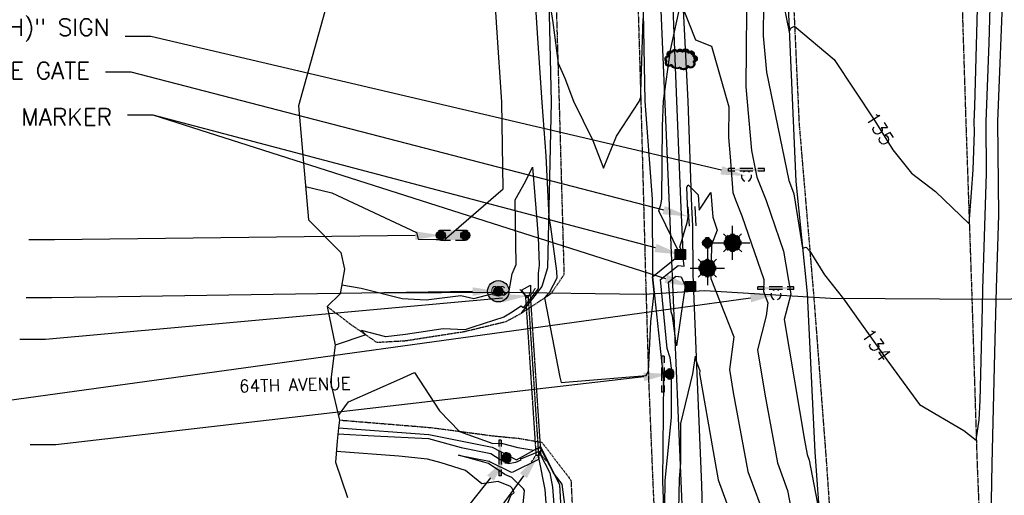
# Model space of a CAD drawing. Header units: feet. Extents: x 351431 to 355879, y 310968 to 329728.
# Tile 104 of 254: x 353136 to 353424, y 320320 to 320459. Entities that reach past the tile are written whole.
import ezdxf
from ezdxf.enums import TextEntityAlignment as Align

# ---------------------------------------------------------------- set-up
doc = ezdxf.new("R2010")
doc.units = ezdxf.units.FT
doc.header["$MEASUREMENT"] = 0
doc.linetypes.add('D10', pattern=[0.15, 0.1, -0.05])
doc.linetypes.add('D25', pattern=[0.375, 0.25, -0.125])
for name, color, linetype in [('ELIF', 153, 'LINKFENCE'), ('ELIG', 41, 'Continuous'), ('ELTCH-EG1', 253, 'Continuous'), ('ELTCN-EG1', 251, 'Continuous'), ('ELTNB-EG1', 55, 'Continuous'), ('ELUDC', 153, 'D10'), ('ELUG', 153, 'EGASRT'), ('ELUTU', 153, 'UT'), ('ELYSP', 1, 'D25'), ('ELYSS', 2, 'Continuous'), ('ES-MASK', 155, 'Continuous'), ('ESFLP', 4, 'Continuous'), ('ESFS', 153, 'Continuous'), ('ESIO', 4, 'Continuous'), ('ESIS', 5, 'Continuous'), ('ESMask', 155, 'Continuous'), ('ESU_Marker', 13, 'Continuous'), ('ESUD-HDPE', 173, 'D10'), ('ESUG', 14, 'Continuous'), ('ETFS', 6, 'Continuous'), ('ETIF', 4, 'Continuous'), ('ETIS', 2, 'Continuous'), ('ETRC', 2, 'Continuous'), ('ETTC', 252, 'Continuous'), ('ETU_Marker', 30, 'Continuous'), ('ETUD', 4, 'Continuous'), ('ETUG', 14, 'Continuous')]:
    doc.layers.add(name, color=color, linetype=linetype)
doc.styles.add('ANNO-TOPO', font='simplex.shx')
doc.styles.add('L140', font='simplex', dxfattribs={"height": 7})
doc.styles.add('L180', font='simplex.shx', dxfattribs={"height": 3.6})
doc.styles.add('L80', font='simplex', dxfattribs={"height": 4})
doc.styles.add('ROMANSM', font='romansm.shx')
doc.linetypes.add('EGASRT', pattern='A,0.15,-0.07,0.15,-0.04,["G",ROMANSM,S=0.08,R=0,X=-0.005,Y=-0.04],-0.12,0.15,-0.07,0.15,-0.04,[")",ROMANSM,S=0.08,R=0,X=-0.09,Y=-0.04],-0.075', length=1.015)
doc.linetypes.add('LINKFENCE', pattern='A,0.25,-0.08,0.25,-0.08,["X",ROMANSM,S=0.08,R=0,X=-0.004,Y=-0.04],-0.12', length=0.78)
doc.linetypes.add('UT', pattern='A,0.25,-0.07,0.07,-0.07,0.07,-0.07,0.25,-0.08,["UT",ROMANSM,S=0.08,R=0,X=-0.04,Y=-0.04],-0.15', length=1.08)

# ---------------------------------------------------------------- blocks, each defined once
blk = doc.blocks.new('GASSTUB')
at = {"layer": 'ES-MASK'}
h = blk.add_hatch(color=256, dxfattribs=at)
edge = h.paths.add_edge_path()
edge.add_arc((0, 0), 0.0625, 0, 360)
h = blk.add_hatch(color=256, dxfattribs=at)
edge = h.paths.add_edge_path()
edge.add_arc((0, 0), 0.0312, 0, 360)
blk.add_circle((0, 0), 0.0625)
at = {"style": 'L140'}
blk.add_text('GS', height=0.05, dxfattribs=at).set_placement((-0.0007, 0.0019), align=Align.MIDDLE_CENTER)
blk = doc.blocks.new('ESUFMALUM')
for p, q in [((0, -0.0295), (0, -0.0976)), ((-0.053, -0.0946), (-0.0354, -0.1123)), ((0.053, -0.0946), (0.0354, -0.1123)), ((-0.1, -0.1476), (-0.05, -0.1476)), ((0.05, -0.1476), (0.1, -0.1476)), ((-0.0354, -0.183), (-0.053, -0.2007)), ((0, -0.1976), (0, -0.2476)), ((0.0354, -0.183), (0.053, -0.2007))]:
    blk.add_line(p, q)
for centre, radius, start, end in [((0, 0), 0.0295, 153.65027, 206.34973), ((0, 0), 0.0295, 63.65027, 116.34973), ((0, 0), 0.0295, 333.65027, 26.34973), ((0, 0), 0.0295, 243.65027, 296.34973), ((0, -0.1476), 0.05, 121.70415, 148.29585), ((0, -0.1476), 0.05, 76.70415, 103.29585), ((0, -0.1476), 0.05, 31.70415, 58.29585), ((0, -0.1476), 0.05, 166.70415, 193.29585), ((0, -0.1476), 0.05, 346.70415, 13.29585), ((0, -0.1476), 0.05, 211.70415, 238.29585), ((0, -0.1476), 0.05, 256.70415, 283.29585), ((0, -0.1476), 0.05, 301.70415, 328.29585)]:
    blk.add_arc(centre, radius, start, end)
at = {"layer": 'ESMask'}
for points, const_width in [([(-0.0148, 0, 1), (0.0148, 0, 1)], 0.0295), ([(-0.025, -0.1476, 1), (0.025, -0.1476, 1)], 0.05)]:
    blk.add_lwpolyline(points, format="xyb", close=True, dxfattribs=dict(at, const_width=const_width))
blk = doc.blocks.new('ESIPVTSIGN')
for p, q in [((0.0573, 0.0286), (0, 0.0286)), ((0.143, 0.0286), (0.0857, 0.0286)), ((0, -0.0286), (0.0573, -0.0286)), ((0.0857, -0.0286), (0.143, -0.0286))]:
    blk.add_line(p, q)
for centre, start, end in [((0, 0), 145.06818, 214.93182), ((0, 0), 55.06818, 124.93182), ((0, 0), 325.06818, 34.93182), ((0.143, 0), 145.06818, 214.93182), ((0.143, 0), 55.06818, 124.93182), ((0.143, 0), 325.06818, 34.93182), ((0, 0), 235.06818, 304.93182), ((0.143, 0), 235.06818, 304.93182)]:
    blk.add_arc(centre, 0.0286, start, end)
at = {"layer": 'ESMask', "const_width": 0.0286}
for points in [[(0.0048, -0.0135, 0.998377), (-0.0048, 0.0135, 1.001626), (0.0048, -0.0135, -0.622608)], [(0.1478, -0.0135, 0.998377), (0.1382, 0.0135, 1.001626), (0.1478, -0.0135, -0.622608)]]:
    blk.add_lwpolyline(points, format="xyb", dxfattribs=at)
at = {"layer": 'ESMask'}
blk.add_solid([(0, 0.0286), (0.143, 0.0286), (0, -0.0286), (0.143, -0.0286)], dxfattribs=at)
blk = doc.blocks.new('ESIPUBSIGN')
at = {"layer": 'ESMask'}
h = blk.add_hatch(color=256, dxfattribs=at)
edge = h.paths.add_edge_path()
edge.add_arc((0, 0), 0.03, 90, 450)
for p, q in [((-0.03, 0.1047), (-0.0447, 0.1047)), ((-0.0447, 0.1047), (-0.0447, 0.066)), ((-0.03, 0.1047), (-0.03, 0.066)), ((-0.0447, 0.0381), (-0.0447, -0.0393)), ((-0.03, 0.0381), (-0.03, -0.0393)), ((-0.0447, -0.0672), (-0.0447, -0.1059)), ((-0.03, -0.1059), (-0.0447, -0.1059)), ((-0.03, -0.0672), (-0.03, -0.1059))]:
    blk.add_line(p, q)
for start, end in [(144.23142, 216.35632), (17.97024, 107.04945), (253.53828, 340.78828)]:
    blk.add_arc((0, 0), 0.03, start, end)
blk.add_solid([(-0.0447, -0.1059), (-0.03, -0.1059), (-0.0447, 0.1047), (-0.03, 0.1047)], dxfattribs=at)
blk = doc.blocks.new('ESIDTREE')
blk.add_lwpolyline([(-0.0825, 0.0208, -0.658219), (-0.0543, 0.049, -0.594626), (-0.0245, 0.0498, -0.704437), (0.0052, 0.0498, -0.885068), (0.0416, 0.0438, -0.916303), (0.0721, 0.0223, -1.027393), (0.0751, -0.0141, -0.880235), (0.0364, -0.0431, -0.569977), (-0.0089, -0.052, -0.370407), (-0.061, -0.0364, -0.824221), (-0.0922, -0.0097, -0.566054), (-0.0825, 0.0208, -0.480508)], format="xyb")
at = {"layer": 'ESMask', "const_width": 0.01}
blk.add_lwpolyline([(-0.0779, 0.0227, -0.792768), (-0.0511, 0.0413, -0.768721), (-0.0289, 0.0473, 0.639322), (-0.0198, 0.0481, -0.704437), (0.0005, 0.0481, 0.72706), (0.01, 0.0484, -0.885068), (0.0366, 0.044, 0.713475), (0.0454, 0.0406, -0.916303), (0.0678, 0.0248, 0.615666), (0.0727, 0.0173, -1.027393), (0.0748, -0.0091, 0.556873), (0.0707, -0.0166, -0.880235), (0.04, -0.0396, 0.556256), (0.0317, -0.0414, -0.62875), (-0.0075, -0.0457, -0.457201), (-0.0599, -0.0275, -1.148825), (-0.0854, -0.0089, -0.666281), (-0.0814, 0.0159, 0.45741)], format="xyb", close=True, dxfattribs=at)
at = {"layer": 'ESMask'}
for points in [[(-0.0825, 0.0208), (-0.0922, -0.0097), (0.0721, 0.0223), (0.0751, -0.0141)], [(-0.0825, 0.0208), (-0.0543, 0.049), (0.0721, 0.0223), (0.0416, 0.0438)], [(-0.079, 0.0326), (-0.0729, 0.0238), (-0.0638, 0.0466), (-0.0573, 0.0372)], [(-0.0187, 0.044), (-0.0158, 0.0532), (-0.0004, 0.0423), (-0.0009, 0.052)], [(0.0105, 0.0432), (0.0168, 0.0574), (0.0348, 0.0399), (0.0336, 0.0548)], [(0.0445, 0.0383), (0.0562, 0.0462), (0.0628, 0.0226), (0.0702, 0.0328)], [(0.0704, -0.0072), (0.085, -0.004), (0.0691, 0.0173), (0.0823, 0.0154)], [(-0.087, -0.0082), (-0.0836, -0.0336), (0.0749, -0.0108), (0.0649, -0.0431)], [(-0.0495, -0.0328), (-0.05, -0.0434), (0.0292, -0.0385), (0.018, -0.0545)]]:
    blk.add_solid(points, dxfattribs=at)
blk = doc.blocks.new('ESIPOST')
blk.add_lwpolyline([(0.03, 0.0299), (0.03, -0.03), (-0.03, -0.03), (-0.03, 0.0299), (0.03, 0.0299)])
at = {"layer": 'ESMask'}
blk.add_solid([(-0.03, -0.03), (-0.03, 0.0299), (0.03, -0.03), (0.03, 0.0299)], dxfattribs=at)

msp = doc.modelspace()

# ---------------------------------------------------------------- linework, layer by layer
at = {"layer": 'ELIF'}
for p, q in [((353332.48, 320404.2), (353332.81, 320398.58)), ((353333.48, 320404.25), (353333.81, 320398.64)), ((353331.48, 320404.14), (353331.81, 320398.52))]:
    msp.add_line(p, q, dxfattribs=at)
at = {"layer": 'ELIF', "flags": 128}
for points in [[(353315.09, 320934.77), (353315.7, 320909.49), (353317.77, 320860.14), (353319.33, 320817.76), (353322.18, 320763.28), (353321.83, 320719.61), (353324.83, 320667.67), (353326.47, 320619.95), (353327.55, 320575.46), (353328.48, 320530.59), (353329.1, 320481.15), (353331.46, 320435.06), (353332.48, 320404.2)], [(353332.81, 320398.58), (353332.95, 320384.45), (353334.09, 320355.26), (353335.48, 320322.86), (353336.64, 320280.05), (353338.89, 320230.89)]]:
    msp.add_lwpolyline(points, dxfattribs=at)
at = {"layer": 'ELIG', "flags": 128}
msp.add_lwpolyline([(353322.21, 320650.11), (353323.05, 320619.88), (353324.17, 320575.15), (353325.09, 320530.75), (353326.27, 320482.31), (353328.15, 320435.2), (353329.28, 320406.23), (353329.95, 320390.94)], dxfattribs=at)
at = {"layer": 'ELTCH-EG1', "elevation": 130, "flags": 128}
for points in [[(353285.45, 320381.23), (353285.47, 320379.26), (353285.19, 320378.47), (353284.47, 320377.56), (353283.85, 320378.05), (353283.88, 320378.47), (353282.81, 320379.76), (353285.45, 320381.23)], [(353329.48, 320383.65), (353330.67, 320381.05), (353328.16, 320363.52), (353326.97, 320372.25), (353326.57, 320373.43), (353325.76, 320382.09), (353327.97, 320383.87), (353329.48, 320383.65)], [(353326.66, 320230.51), (353327.44, 320238.92), (353328.01, 320278.92), (353328.64, 320306.9), (353328.97, 320324.45), (353329.45, 320329.38), (353329.41, 320340.79), (353332.88, 320355.33), (353333.69, 320360.49), (353333.89, 320358.67), (353333.95, 320358.76), (353334.98, 320356.15), (353334.87, 320355.37), (353338.81, 320332.55), (353340.33, 320324.26), (353343.95, 320314.4), (353347.87, 320301.61), (353350.69, 320282.57), (353352.51, 320260.82), (353352.6, 320260.4), (353359, 320235.61), (353362.64, 320224.33)], [(353229.15, 320337.72), (353239.73, 320337.15), (353255.65, 320336.36), (353265.13, 320333.7), (353273.85, 320331.97), (353276.54, 320330.26), (353278.96, 320329.06), (353281.18, 320329.41), (353282.7, 320330.16), (353282.64, 320330.39), (353288.06, 320332.65), (353288.13, 320331.96), (353291.09, 320326.33), (353291.89, 320322.15), (353294.37, 320289.37)], [(353233.15, 320315.31), (353246.24, 320316.23), (353251.95, 320309.38), (353268.92, 320292.59), (353279.67, 320319.7), (353280.62, 320320.6), (353280.03, 320321.96), (353279.6, 320322.36), (353276, 320323.81), (353271.22, 320323.14), (353266.4, 320326.99), (353259.33, 320329.27), (353255.37, 320330.37), (353246.97, 320331.23), (353228.71, 320332.55)]]:
    msp.add_lwpolyline(points, dxfattribs=at)
at = {"layer": 'ELTCN-EG1', "flags": 128}
for points, elevation in [([(353219.66, 320410.12), (353227.34, 320408.23), (353252.06, 320396.67), (353252.59, 320394.68), (353257.88, 320394.63), (353259.67, 320394.58), (353260.42, 320394.26), (353260.91, 320395.08), (353277.41, 320409.43), (353277.04, 320434.76), (353275.55, 320456.59), (353273.9, 320482.42)], 132), ([(353285.68, 320482.34), (353287.45, 320453.5), (353288.74, 320434.73), (353289.96, 320419.12), (353290.76, 320401.13), (353291.3, 320398.29), (353293.02, 320385.34), (353293.14, 320383.25), (353290.98, 320379.15), (353289.56, 320377.49), (353294.01, 320354.32), (353294.42, 320352.77), (353319.29, 320354.81), (353319.9, 320355.97), (353320.62, 320370.54), (353321.6, 320378.97), (353321.16, 320383.69), (353329.25, 320390.21), (353323.01, 320403.02), (353323.53, 320404.79), (353323.82, 320406.37), (353324.04, 320427.8), (353324.34, 320435.14), (353326.37, 320450.03), (353329.36, 320463.84), (353333.69, 320452.98), (353338.4, 320451.18), (353343.42, 320433.42), (353343.35, 320424.45), (353343.83, 320418.83), (353344.64, 320408.31), (353345.37, 320406.18), (353347.24, 320401.48), (353353.63, 320382.89), (353353.54, 320379.39), (353354.85, 320376.09), (353354.31, 320372.23), (353351.81, 320362.29), (353353.97, 320349.32), (353357.65, 320329.24), (353360.61, 320321.16), (353366.28, 320291.99)], 132), ([(353348.7, 320472.29), (353348.43, 320439.31), (353350.04, 320420.68), (353351.67, 320412.81), (353354.37, 320406.04), (353359.47, 320391.19), (353361.53, 320378.62), (353359.66, 320371.2), (353365.55, 320335.87), (353366.31, 320331.73), (353366.92, 320330.06), (353369.79, 320315.29)], 133), ([(353419.57, 320279.98), (353420.42, 320328.94), (353421.2, 320361.44), (353421.71, 320380.32), (353422.41, 320401.71), (353422.14, 320429.1), (353423.73, 320470.76)], 133), ([(353290.78, 320465.68), (353291.98, 320458.05), (353293.56, 320446.22), (353295.46, 320441.78), (353297.97, 320435.05), (353303.64, 320423.56), (353306.76, 320415.48), (353310.57, 320424.79), (353317.21, 320434.97), (353317.67, 320436.28), (353317.73, 320437.74), (353318.42, 320459.29)], 133), ([(353230.27, 320381.32), (353235.9, 320380.32), (353247.87, 320377.29), (353254.97, 320376.97), (353265.06, 320378.19), (353268.9, 320377.38), (353272.57, 320378.36), (353275.94, 320379.15), (353277.62, 320378.35), (353279.21, 320379.54), (353280.07, 320384.52), (353281.3, 320387.29), (353280.96, 320406.19), (353283.94, 320411.62), (353286.06, 320415.78), (353287.65, 320395.34), (353288.02, 320387.12), (353287.65, 320384.79), (353287.69, 320380.34), (353287.6, 320380.09), (353283.3, 320374.63), (353282.69, 320375.11), (353279.56, 320373.08), (353277.61, 320371.84), (353268.61, 320368.91), (353266.27, 320368.18), (353259.93, 320368.46), (353248.88, 320366.83), (353243.13, 320366.17), (353236.07, 320368), (353237.31, 320366.69), (353228.33, 320363.65)], 131), ([(353324.58, 320309.55), (353324.85, 320323.94), (353326.67, 320342.58), (353326.63, 320354.75), (353326.91, 320355.39), (353326.29, 320359.94), (353325.36, 320362.69), (353323.46, 320382.89), (353328.61, 320387.04), (353330.42, 320386.78), (353329.87, 320390.86), (353329.15, 320392.33), (353331.26, 320399.61), (353331.57, 320401.26), (353331.36, 320404.91), (353331.12, 320409.87), (353331.59, 320410.59), (353334.49, 320407.67), (353334.75, 320403.22), (353338.19, 320408.31), (353338.74, 320401.12), (353340.02, 320397.35), (353338.41, 320393), (353338.18, 320383.16), (353344.91, 320366.12), (353343.59, 320356.6), (353344.75, 320349.85), (353348.99, 320326.75), (353354.31, 320312.25)], 131), ([(353277.93, 320325.81), (353273.17, 320329.05), (353271.84, 320329.47), (353264.42, 320331.54), (353273.4, 320329.76), (353273.69, 320329.58), (353279.82, 320326.55), (353280.33, 320326.63), (353287.91, 320330.37), (353287.64, 320331.53), (353287.79, 320331.59), (353287.91, 320330.37), (353289.62, 320321.45), (353290.41, 320310.97)], 129), ([(353280.43, 320288.19), (353283.66, 320321.12), (353283.41, 320321.69), (353279.97, 320325), (353277.93, 320325.81)], 129)]:
    msp.add_lwpolyline(points, dxfattribs=dict(at, elevation=elevation))
at = {"layer": 'ELUDC', "flags": 128}
msp.add_lwpolyline([(353284.71, 320378.14), (353287.79, 320331.56)], dxfattribs=at)
at = {"layer": 'ELUG', "flags": 128}
msp.add_lwpolyline([(353242.81, 320378.95), (353275.99, 320379.2), (353318.59, 320378.64), (353336.39, 320379.67), (353373.16, 320377.48), (353421.01, 320377.17), (353451.08, 320377.71), (353505.14, 320374.36), (353525.9, 320373.57), (353544.83, 320373.82), (353580.49, 320375.6), (353596.76, 320379.22), (353615.12, 320378.68)], dxfattribs=at)
at = {"layer": 'ELUTU', "flags": 128}
msp.add_lwpolyline([(353277.65, 320786.69), (353286.89, 320785.15), (353308.83, 320785.41), (353313.69, 320784.78), (353315.04, 320759.07), (353318.82, 320653.46), (353319.81, 320548.64), (353326.1, 320402.16), (353331.49, 320275.63), (353333.03, 320231.05)], dxfattribs=at)
at = {"layer": 'ELYSP', "flags": 128}
msp.add_lwpolyline([(353225.97, 320375), (353233.33, 320369.44), (353240.43, 320364.53), (353248.8, 320365), (353266.3, 320367.72), (353278.3, 320370.61), (353282.64, 320372.96), (353291.49, 320378.76), (353295.33, 320384.45), (353293.9, 320434.98), (353292.49, 320481.98), (353291.47, 320529.58), (353290.27, 320575.17), (353289.03, 320620.03), (353288.16, 320667.83), (353287.66, 320717.45), (353287.01, 320763.69), (353285.91, 320817.04), (353284.81, 320860.99), (353284.28, 320908.08), (353283.71, 320958.88), (353283.21, 321010.47), (353282.8, 321056.89), (353281.4, 321110.14), (353280.23, 321162.26), (353276.46, 321213.84), (353270.16, 321266), (353265.24, 321299.81), (353260.22, 321315.76), (353245.08, 321364.67), (353228.32, 321412.51), (353209.61, 321457.5), (353206.58, 321462.89), (353207.22, 321463.12), (353208.39, 321462.95, 0.103227), (353206.49, 321474.47), (353192.63, 321508.25), (353173.63, 321554.51), (353173.04, 321555.98), (353170.44, 321561.81), (353169.16, 321564.47), (353167.38, 321568.23), (353166.93, 321569.05), (353166.42, 321569.9), (353161.79, 321577.35), (353160.04, 321580.11), (353158.2, 321582.83), (353157.21, 321584.2), (353156.17, 321585.59), (353155.06, 321587), (353153.87, 321588.45), (353152.61, 321589.92), (353151.37, 321591.31), (353150.15, 321592.63), (353148.93, 321593.89), (353147.72, 321595.11), (353145.28, 321597.45), (353142.74, 321599.74), (353140.04, 321602.06), (353137.13, 321604.51), (353136.13, 321605.34), (353134.19, 321606.87), (353132.32, 321608.26), (353130.44, 321609.55), (353128.5, 321610.78), (353126.44, 321611.99), (353124.2, 321613.22), (353122.45, 321614.13), (353119.12, 321615.79), (353115.93, 321617.27), (353112.78, 321618.64), (353102.69, 321622.86), (353101.37, 321623.38), (353100.54, 321623.66), (353097.13, 321624.71), (353096.01, 321625.07), (353094.25, 321625.59), (353089.77, 321626.75), (353088.35, 321627.15), (353085.41, 321627.87), (353081.83, 321628.79), (353080.04, 321629.19), (353078.16, 321629.55), (353076.14, 321629.84), (353072.81, 321630.22), (353066.53, 321630.89), (353060.59, 321631.46), (353054.78, 321631.96), (353048.92, 321632.41), (353042.81, 321632.83), (353036.27, 321633.24), (353035.82, 321633.26), (353034.96, 321633.25), (353034.14, 321633.18), (353033.35, 321633.08), (353030.85, 321632.61), (353028.71, 321632.19), (353027.13, 321631.79), (353025.44, 321631.28), (353023.1, 321630.45), (353021.38, 321629.74), (353019.55, 321628.91), (353018.48, 321628.36), (353017.72, 321627.88), (353016.92, 321627.32), (353014.91, 321625.81), (353011.82, 321623.38), (353011.59, 321623.24), (353011.29, 321623.1), (353011.03, 321622.92), (353010.92, 321622.78), (353010.03, 321621.45), (353008.29, 321618.97), (353006.6, 321616.63), (353005, 321614.33), (353004.23, 321613.16), (353003.49, 321611.96), (353002.78, 321610.71), (353002.1, 321609.4), (353001.45, 321608.01), (353000.85, 321606.54), (353000.35, 321605.09), (352999.92, 321603.5), (352999.55, 321601.83), (352999.23, 321600.1), (352998.96, 321598.37), (352998.74, 321596.68), (352998.56, 321595.07), (352998.31, 321592.28), (352998.15, 321589.63), (352998.07, 321571.56), (352998.98, 321566.52), (352998.73, 321561.81), (352997.41, 321543.93), (353000.58, 321539.27), (353011.33, 321540.33), (353012.05, 321542.26), (353011.42, 321566.09), (353014.48, 321585.23), (353019.4, 321599), (353024.09, 321607.66), (353034.82, 321608.4), (353064.89, 321603.35), (353088.9, 321599.75), (353110, 321589.21), (353119.33, 321566.97), (353122.22, 321559.9), (353136.38, 321522.34), (353154.93, 321477.42), (353173.01, 321432.51), (353191.59, 321383.95), (353194.43, 321381.79), (353204.82, 321383.92), (353221.76, 321337.11), (353238.08, 321289.93), (353250.28, 321259.67), (353253.12, 321245.55), (353229.8, 321244.19), (353184.16, 321244.83), (353136.79, 321246.57)], format="xyb", dxfattribs=at)
for points in [[(353417.92, 321550.15), (353416.15, 321545.24), (353414.25, 321535.71), (353409.86, 321520.1), (353406.03, 321490.35), (353405.9, 321475.54), (353406.14, 321426.33), (353405.78, 321376.38), (353405.66, 321325.93), (353405.79, 321276.34), (353405.96, 321226.93), (353406, 321176.32), (353406.13, 321125.48), (353406.14, 321079.98), (353406.09, 321030.62), (353406.09, 320980.03), (353406.19, 320927.66), (353406.07, 320879.9), (353406.11, 320828.82), (353406.15, 320780.2), (353406.47, 320727.87), (353406.92, 320679.83), (353407.63, 320629.39), (353408.54, 320579.97), (353409.95, 320528.74), (353411.13, 320479.93), (353412.73, 320429.1), (353414.43, 320379.83), (353416.04, 320328.7), (353418.08, 320279.83), (353419.97, 320230.49)], [(353304.49, 321031.82), (353306.45, 321037.38), (353308.11, 321040.07), (353311.53, 321040.48), (353315.49, 321040.66), (353317.1, 321040.2), (353318.25, 321038.53), (353320.02, 321029.71), (353325.86, 320979.34), (353331.76, 320929.3), (353336.89, 320879.34), (353340.8, 320829.37), (353344.01, 320779.08), (353346.92, 320729.2), (353350.11, 320678.7), (353353.8, 320628.74), (353356.54, 320578.6), (353359.34, 320528.16), (353361.7, 320478.44), (353363.97, 320428.56), (353368.22, 320378.44), (353372.01, 320328.68), (353375.42, 320277.95), (353378.64, 320228.17)], [(353304.51, 321031.71), (353304.59, 321011.59), (353306.17, 320958.98), (353307.63, 320908.19), (353308.58, 320860.83), (353309.81, 320817.17), (353310.71, 320763.57), (353311.3, 320717.65), (353311.88, 320667.56), (353312.75, 320619.76), (353314.06, 320575.13), (353315.17, 320530.09), (353316.32, 320482.21), (353317.71, 320434.97), (353318.47, 320406.35), (353319.08, 320383.64), (353319.99, 320352.98), (353321.17, 320324.41), (353323.21, 320278.76), (353325.25, 320230.5)], [(353229.58, 320341.78), (353256.36, 320339.58), (353274.88, 320337.11), (353281.97, 320336.44), (353288.78, 320335.26), (353297.26, 320324.2), (353299.6, 320278.29), (353301.58, 320229.69), (353285.45, 320227.55), (353269.36, 320228.79)]]:
    msp.add_lwpolyline(points, dxfattribs=at)
at = {"layer": 'ELYSS', "flags": 128}
for points in [[(353279.5, 321055.11), (353280.35, 321010.7), (353280.09, 320958.87), (353280.61, 320907.96), (353281.24, 320860.98), (353281.94, 320816.91), (353284.72, 320763.65), (353285.57, 320717.42), (353286.48, 320667.84), (353286.17, 320620.04), (353287.88, 320575.13), (353288.95, 320529.55), (353290.41, 320482.02), (353291.48, 320434.81), (353290.45, 320386.33), (353288.76, 320380.86), (353282.64, 320372.96)], [(353307.54, 321006.91), (353308.89, 320959.1), (353308.86, 320908.27), (353309.89, 320860.7), (353311.12, 320817.23), (353311.99, 320763.54), (353313.01, 320717.64), (353313.91, 320667.51), (353314.84, 320619.85), (353315.68, 320575.03), (353316.7, 320530.26), (353317.99, 320482.09), (353318.87, 320435.07), (353321.05, 320406.44), (353321.09, 320383.71), (353324.34, 320353.66), (353324.02, 320323.84), (353325.77, 320278.83), (353327.79, 320230.51)], [(353322.92, 320985.71), (353326.64, 320955), (353330.61, 320930.22), (353331.9, 320914.56), (353334.43, 320888.92), (353338.57, 320842.36), (353341.13, 320796.8), (353344.14, 320750.94), (353346.47, 320703.84), (353349.18, 320660.96), (353352.72, 320617.83), (353354.86, 320570.55), (353358.19, 320520.11), (353360.26, 320473.95), (353363.06, 320411.6), (353366.34, 320378.78), (353368.56, 320332.38), (353371.87, 320286.37), (353374.52, 320239.26)], [(353229.33, 320339.5), (353255.71, 320337.5), (353274.22, 320333.8), (353281.39, 320330.1), (353288.41, 320334.01), (353293.89, 320322.77), (353296.47, 320277.93), (353295.03, 320233.62), (353285.82, 320228.9), (353279.99, 320231.1), (353268.7, 320230.57), (353266.49, 320230.73)]]:
    msp.add_lwpolyline(points, dxfattribs=at)
at = {"layer": 'ESUD-HDPE', "flags": 128}
for points in [[(353282.33, 320379.99), (353283.96, 320378.09)], [(353286.82, 320380.29), (353285.46, 320378.19)], [(353288.53, 320331.61), (353285.46, 320378.19), (353283.96, 320378.09), (353287.04, 320331.51), (353288.53, 320331.61)], [(353285.67, 320329.42), (353287.04, 320331.51)], [(353290.16, 320329.72), (353288.53, 320331.61)]]:
    msp.add_lwpolyline(points, dxfattribs=at)
at = {"layer": 'ETFS', "linetype": 'ByBlock', "lineweight": -2}
for p, q in [((353174.41, 320453.97), (353166.91, 320453.97)), ((353146.63, 320334.56), (353139.13, 320334.56))]:
    msp.add_line(p, q, dxfattribs=at)
for points in [[(353341.29, 320414.84), (353174.41, 320453.97)], [(353273.75, 320324.82), (353195.2, 320225.63)]]:
    msp.add_lwpolyline(points, dxfattribs=at)
at = {"layer": 'ETFS'}
for points in [[(353341.58, 320416.06), (353348.59, 320413.13), (353341.01, 320413.63)], [(353349.63, 320378.69), (353357.23, 320378.48), (353349.97, 320376.22)], [(353318.44, 320355.64), (353326.03, 320355.26), (353318.72, 320353.16)], [(353272.77, 320325.59), (353278.4, 320330.7), (353274.73, 320324.04)]]:
    msp.add_solid(points, dxfattribs=at)
at = {"layer": 'ETIF', "linetype": 'ByBlock', "lineweight": -2}
msp.add_line((353168.64, 320443.57), (353161.14, 320443.57), dxfattribs=at)
msp.add_lwpolyline([(353324.39, 320403.21), (353168.64, 320443.57)], dxfattribs=at)
at = {"layer": 'ETIF'}
msp.add_solid([(353324.7, 320404.42), (353331.65, 320401.33), (353324.07, 320402)], dxfattribs=at)
at = {"layer": 'ETIS', "linetype": 'ByBlock', "lineweight": -2}
msp.add_line((353146.25, 320394.51), (353138.75, 320394.51), dxfattribs=at)
msp.add_lwpolyline([(353251.73, 320395.75), (353146.25, 320394.51)], dxfattribs=at)
at = {"layer": 'ETIS'}
msp.add_solid([(353251.72, 320397), (353259.23, 320395.84), (353251.75, 320394.5)], dxfattribs=at)
at = {"layer": 'ETU_Marker', "linetype": 'ByBlock', "lineweight": -2}
msp.add_line((353175.09, 320430.97), (353167.59, 320430.97), dxfattribs=at)
for points in [[(353325.01, 320383.13), (353175.09, 320430.97)], [(353322, 320392.13), (353175.09, 320430.97)]]:
    msp.add_lwpolyline(points, dxfattribs=at)
at = {"layer": 'ETU_Marker'}
for points in [[(353322.32, 320393.34), (353329.25, 320390.21), (353321.68, 320390.92)], [(353325.39, 320384.32), (353332.16, 320380.85), (353324.63, 320381.94)]]:
    msp.add_solid(points, dxfattribs=at)
at = {"layer": 'ETUD', "linetype": 'ByBlock', "lineweight": -2}
msp.add_line((353143.61, 320365.37), (353136.11, 320365.37), dxfattribs=at)
for points in [[(353277.24, 320377.47), (353143.61, 320365.37)], [(353283.37, 320325.5), (353199.83, 320211.01)]]:
    msp.add_lwpolyline(points, dxfattribs=at)
at = {"layer": 'ETUD'}
for points in [[(353277.13, 320378.71), (353284.71, 320378.14), (353277.35, 320376.22)], [(353282.36, 320326.24), (353287.79, 320331.56), (353284.38, 320324.77)]]:
    msp.add_solid(points, dxfattribs=at)
at = {"layer": 'ETUG', "linetype": 'ByBlock', "lineweight": -2}
msp.add_line((353145.44, 320377.52), (353137.94, 320377.52), dxfattribs=at)
msp.add_lwpolyline([(353268.53, 320379.36), (353145.44, 320377.52)], dxfattribs=at)
at = {"layer": 'ETUG'}
msp.add_solid([(353268.51, 320380.61), (353276.03, 320379.47), (353268.55, 320378.11)], dxfattribs=at)

# ---------------------------------------------------------------- block references
at = {"layer": 'ESFLP', "xscale": 49.99999999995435, "yscale": 49.99999999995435, "zscale": 49.99999999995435, "rotation": 90.12904969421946}
msp.add_blockref('ESUFMALUM', (353337.16, 320393.61), dxfattribs=at)
at = {"layer": 'ESFLP', "xscale": 50, "yscale": 50, "zscale": 50}
msp.add_blockref('ESUFMALUM', (353337.16, 320393.61), dxfattribs=at)
at = {"layer": 'ESFS', "xscale": 50, "yscale": 50, "zscale": 50, "rotation": 270}
for p in [(353348.59, 320413.13), (353357.23, 320378.48)]:
    msp.add_blockref('ESIPUBSIGN', p, dxfattribs=at)
at = {"layer": 'ESFS', "xscale": 50, "yscale": 50, "zscale": 50}
for p in [(353326.03, 320355.26), (353278.4, 320330.7)]:
    msp.add_blockref('ESIPUBSIGN', p, dxfattribs=at)
at = {"layer": 'ESIO', "xscale": 50, "yscale": 50, "zscale": 50}
msp.add_blockref('ESIDTREE', (353329.61, 320447.29), dxfattribs=at)
at = {"layer": 'ESIS', "xscale": 50, "yscale": 50, "zscale": 50}
msp.add_blockref('ESIPVTSIGN', (353259.23, 320395.84), dxfattribs=at)
at = {"layer": 'ESU_Marker', "xscale": 50, "yscale": 50, "zscale": 50}
for p in [(353329.25, 320390.21), (353332.16, 320380.85)]:
    msp.add_blockref('ESIPOST', p, dxfattribs=at)
at = {"layer": 'ESUG', "xscale": 50, "yscale": 50, "zscale": 50}
msp.add_blockref('GASSTUB', (353276.03, 320379.47), dxfattribs=at)

# ---------------------------------------------------------------- texts
at = {"layer": 'ETFS', "insert": (353162.41, 320467.54), "char_height": 5, "attachment_point": 3, "style": 'ANNO-TOPO'}
msp.add_mtext('"EMERGENCY PARKING\\P ONLY (NORTH)" SIGN', dxfattribs=at)
at = {"layer": 'ETIF', "insert": (353156.64, 320446.53), "char_height": 5, "attachment_point": 3, "style": 'ANNO-TOPO'}
msp.add_mtext("6' WIDE GATE", dxfattribs=at)
at = {"layer": 'ETRC', "insert": (353200.13, 320353.47), "char_height": 3.6, "width": 39.7947, "attachment_point": 1, "rotation": 1.5367, "style": 'L180', "bg_fill": 3, "box_fill_scale": 1.5, "bg_fill_color": 256, "bg_fill_true_color": 13158600, "bg_fill_transparency": 16324528}
msp.add_mtext('64TH AVENUE', dxfattribs=at)
at = {"layer": 'ETTC', "char_height": 4, "attachment_point": 5, "style": 'L80', "bg_fill": 3, "box_fill_scale": 1.2, "bg_fill_color": 256}
for s, insert, rotation, bg_fill_transparency in [('{135}', (353387.58, 320427.06, 135), 301.9144, 1072), ('{134}', (353386.56, 320363.78, 134), 305.4304, 1122)]:
    msp.add_mtext(s, dxfattribs=dict(at, insert=insert, rotation=rotation, bg_fill_transparency=bg_fill_transparency))
at = {"layer": 'ETU_Marker', "insert": (353163.09, 320432.97), "char_height": 5, "attachment_point": 3, "style": 'ANNO-TOPO'}
msp.add_mtext('UTILITY MARKER', dxfattribs=at)

# ---------------------------------------------------------------- next in the draw order: linework, layer by layer
at = {"layer": 'ELTCH-EG1', "elevation": 135, "flags": 128}
msp.add_lwpolyline([(353358.81, 320466.41), (353361.09, 320455.41), (353361.68, 320456.53), (353362.67, 320456.98), (353374.25, 320447.28), (353386.18, 320429.3), (353391.43, 320420.86), (353396.81, 320414.05), (353403.9, 320408.67), (353413.76, 320399.18), (353414.4, 320408.31), (353414.87, 320415.01), (353415.24, 320426.09), (353415.21, 320429.03), (353415.38, 320433.49), (353416.62, 320480.12)], dxfattribs=at)
at = {"layer": 'ELTCN-EG1', "flags": 128}
for points, elevation in [([(353353.66, 320473.01), (353353.5, 320454.18), (353354.43, 320443.54), (353361.01, 320411.82), (353361.5, 320410.6), (353362.42, 320407.92), (353365.01, 320392.09), (353366.05, 320392.4), (353367.14, 320391.17), (353371.42, 320384.29), (353376.96, 320377.27), (353389.65, 320359.43), (353399.18, 320346.31), (353412.13, 320338.76), (353415.81, 320335.91), (353416.63, 320341.87), (353416.92, 320347.51), (353417.57, 320374.68), (353417.72, 320380.07), (353418.82, 320413.9), (353418.67, 320429.06), (353419.56, 320452.13), (353420.3, 320480.25)], 134), ([(353229.28, 320343.06), (353232.21, 320347.12), (353247.23, 320353.71), (353251.57, 320355.7), (353258.8, 320344.44), (353264.66, 320338.47), (353274.45, 320334.95), (353276.83, 320335.02), (353281.73, 320333.76), (353286.45, 320332.92), (353288.33, 320333.7), (353288.35, 320333.55), (353292.29, 320326.06), (353294.56, 320323.06), (353299.04, 320289.22)], 131)]:
    msp.add_lwpolyline(points, dxfattribs=dict(at, elevation=elevation))
at = {"layer": 'ELTNB-EG1'}
msp.add_polyline3d([(353229.33, 320475.73, 133.03), (353217.65, 320433.75, 132.53), (353220.49, 320400.32, 131.78), (353229.98, 320390.76, 131.83), (353231.09, 320385.9, 131.57), (353229.81, 320378.74, 130.68), (353225.97, 320375, 130.95), (353228.33, 320363.65, 131), (353226.98, 320352.9, 131.46), (353229.58, 320341.78, 130.94), (353229.33, 320339.5, 130.58), (353228.94, 320335.6, 129.31), (353228.47, 320329.41, 130.71), (353231.9, 320319.07, 130.1)], dxfattribs=at)
at = {"layer": 'ETFS', "linetype": 'ByBlock', "lineweight": -2}
for points in [[(353349.8, 320377.46), (353132.31, 320347.44)], [(353318.58, 320354.4), (353146.63, 320334.56)]]:
    msp.add_lwpolyline(points, dxfattribs=at)

doc.saveas('drawing.dxf')
